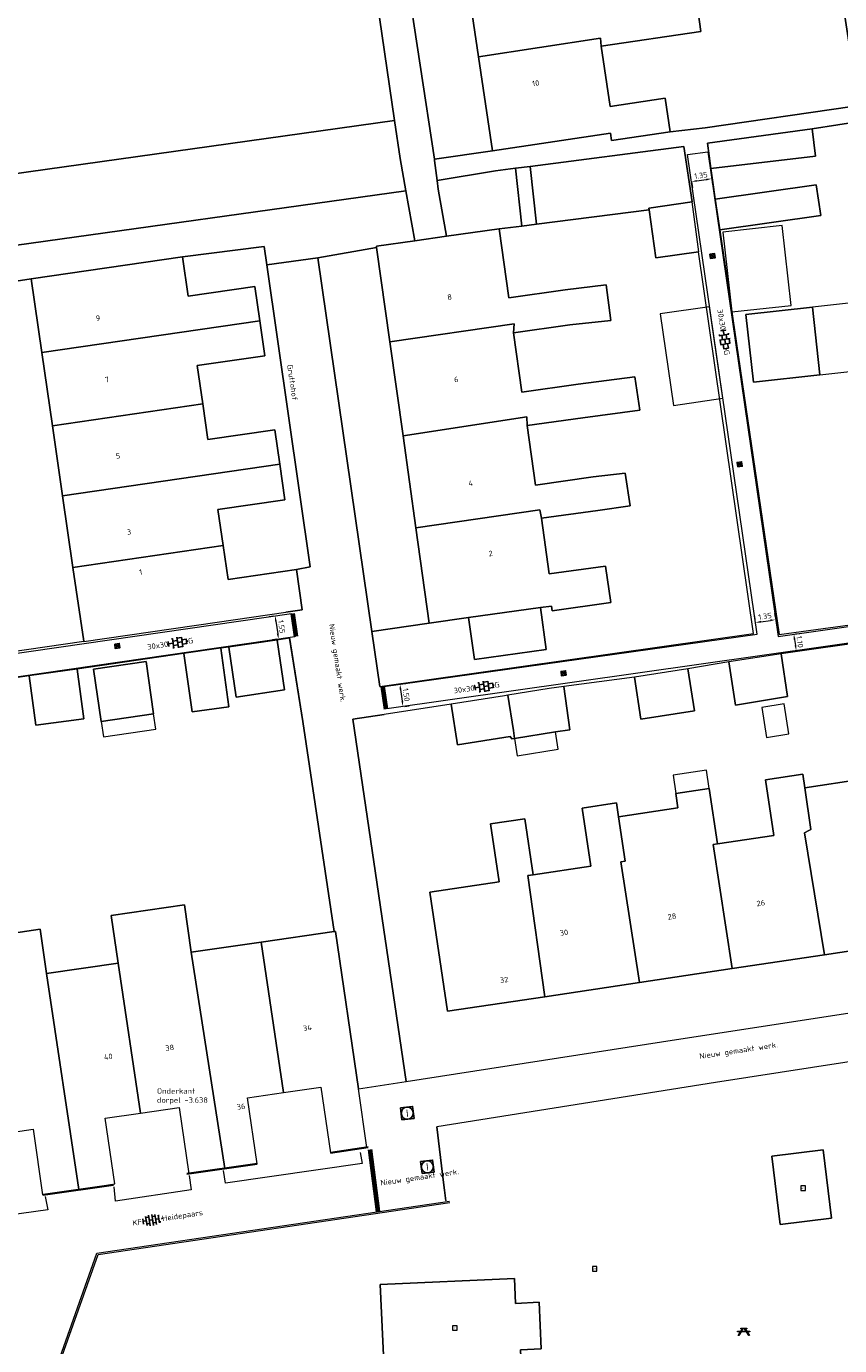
# Model space of a CAD drawing. Header units: metres. Extents: x 102746 to 103541, y 468531 to 469408.
# Tile 15 of 87: x 103004 to 103058, y 468862 to 468949. Entities that reach past the tile are written whole.
import ezdxf
from ezdxf.enums import TextEntityAlignment as Align

# ---------------------------------------------------------------- set-up
doc = ezdxf.new("R2010")
doc.units = ezdxf.units.M
doc.linetypes.add('VH-OPSLUITBAND_100X200', pattern=[16, 8, -2, 4, -2])
doc.layers.get('0').update_dxf_attribs({"lineweight": 25})
for name, color, linetype, lineweight in [('B-RO-KG-GRENS_WERK_WERKGEBIED-G', 241, 'KL-GAS-AL-N', 70), ('B-RO-OG-BEBOUWING-G', 7, 'Continuous', 35), ('B-RO-OG-BGT-G', 253, 'Continuous', 13), ('B-RO-RI-GWA_RIOOLPUT-S', 30, 'Continuous', 25), ('B-RO-RI-HWA_KOLK-S', 150, 'Continuous', 25), ('B-RO-VH-KANTOPSLUITING_ACHTERKANTBAND-G', 253, 'Continuous', 18), ('B-RO-VH-KANTOPSLUITING_OPSLUITBAND_100X200-G', 150, 'VH-OPSLUITBAND_100X200', 18), ('B-RO-VH-VERHARDING-G', 252, 'Continuous', 18), ('B-RO-VH-VERHARDING_BETONSTRAATSTEEN-S', 252, 'Continuous', 25), ('B-RO-VH-VERHARDING_TEGEL_BETON-S', 252, 'Continuous', 25), ('X-XX-AL-M', 7, 'Continuous', 18), ('X-XX-AL-T18', 7, 'Continuous', 18)]:
    doc.layers.add(name, color=color, linetype=linetype, lineweight=lineweight)
doc.styles.add('NLCS-ISO', font='txt')
doc.styles.add('NLCS-ISO-M200-T18', font='txt', dxfattribs={"height": 0.36})
doc.linetypes.add('KL-GAS-AL-N', pattern='A,7,-0.5,[69,NLCS.shx,S=0.5,R=0,X=0.75,Y=0],-2', length=9.5)
doc.dimstyles.new('NLCS-M200-T18-PIJL_L2_H1', dxfattribs={"dimscale": 0.2, "dimtxt": 2.5, "dimasz": 1.8, "dimexe": 2, "dimexo": 2, "dimgap": 0.7, "dimtad": 1, "dimzin": 0, "dimdsep": 46, "dimtxsty": 'NLCS-ISO-M200-T18', "dimcen": 0, "dimdle": 2, "dimclrd": 256, "dimclre": 256, "dimclrt": 256, "dimadec": 1, "dimazin": 0, "dimtfac": 1, "dimtdec": 3, "dimtofl": 0, "dimtmove": 0, "dimatfit": 3, "dimfxl": 2, "dimfxlon": 1, "dimtfillclr": 256, "dimtolj": 1, "dimtzin": 0, "dimlwd": -1, "dimlwe": -1, "dimarcsym": 0})

# ---------------------------------------------------------------- blocks, each defined once
blk = doc.blocks.new('SIE-WEG_SPEELTOESTEL-SO')
at = {"flags": 128}
blk.add_lwpolyline([(-0.75, -0.75), (0.75, -0.75), (0.75, 0.75), (-0.75, 0.75)], close=True, dxfattribs=at)
at = {"style": 'NLCS-ISO'}
blk.add_text('SPT', height=0.45, dxfattribs=at).set_placement((0, 0), align=Align.MIDDLE_CENTER)
blk = doc.blocks.new('SIE-WEG_PICKNICKTAFEL-SO')
at = {"color": 0, "linetype": 'ByBlock', "lineweight": 18}
for points in [[(-0.89, -0.2), (-1.64, -1.4), (-1.88, -1.4), (-1.12, -0.2), (-2, -0.2), (-2, 0), (-1, 0), (-0.5, 0.8), (-1, 0.8), (-1, 1), (1, 1), (1, 0.8), (0.5, 0.8), (1, 0), (2, 0), (2, -0.2), (1.12, -0.2), (1.88, -1.4), (1.64, -1.4), (0.89, -0.2)], [(-0.76, 0), (0.76, 0), (0.26, 0.8), (-0.26, 0.8)]]:
    blk.add_lwpolyline(points, close=True, dxfattribs=at)
blk = doc.blocks.new('B-SRI-KOLK_STRAAT_300X300-SO')
for p, q in [((-0.75, 0), (0.75, 1.5)), ((0.75, 0), (-0.75, 1.5))]:
    blk.add_line(p, q)
at = {"flags": 128}
blk.add_lwpolyline([(-0.75, 0), (0.75, 0), (0.75, 1.5), (-0.75, 1.5)], close=True, dxfattribs=at)
blk = doc.blocks.new('SVH-BSS_KEIFORMAAT_HALFST_KL-SO')
for p, q in [((-3.15, -1), (-3.15, 0.83)), ((-3.15, 0), (-2.1, 0)), ((-2.1, -1.59), (-2.1, 1.42)), ((-2.1, 1.05), (-1.05, 1.05)), ((-1.05, -1.83), (-1.05, 1.66)), ((-1.05, 0), (0, 0)), ((0, -1.88), (0, 1.71)), ((0, 1.05), (1.05, 1.05)), ((1.05, -1.75), (1.05, 1.58)), ((1.05, 0), (2.1, 0)), ((2.1, -1.4), (2.1, 1.22)), ((2.1, 1.05), (2.41, 1.05)), ((3.15, -0.26), (3.15, 0.09)), ((3.15, 0), (3.16, 0)), ((-2.1, -1.05), (-1.05, -1.05)), ((0, -1.05), (1.05, -1.05)), ((2.1, -1.05), (2.64, -1.05))]:
    blk.add_line(p, q)
at = {"style": 'NLCS-ISO'}
blk.add_attdef('FORMAAT', text='', height=1.8, dxfattribs=at).set_placement((-3.62, -0.09), align=Align.MIDDLE_RIGHT)
blk.add_attdef('KLEUR', text='', height=1.8, dxfattribs=at).set_placement((3.17, -0.09), align=Align.MIDDLE_LEFT)
at = {"style": 'NLCS-ISO', "flags": 1}
blk.add_attdef('FUNCTIE', text='', height=1.8, dxfattribs=at).set_placement((0.12, -3.58), align=Align.MIDDLE_CENTER)
blk = doc.blocks.new('SVH-TEGEL_300X300_DUN_HALFST_KL-SO')
for p, q in [((-3.08, 0.75), (-3, 0.75)), ((-3, -0.83), (-3, 0.83)), ((-3, 0), (-1.5, 0)), ((-1.84, 1.5), (-1.5, 1.5)), ((-1.5, -1.6), (-1.5, 1.6)), ((-1.5, 0.75), (0, 0.75)), ((0, -1.78), (0, 1.78)), ((0, 1.5), (1.5, 1.5)), ((0, 0), (1.5, 0)), ((1.5, -1.6), (1.5, 1.6)), ((1.5, 0.75), (3, 0.75)), ((3, -0.83), (3, 0.83)), ((3, 0), (3.39, 0)), ((-3.08, -0.75), (-3, -0.75)), ((-1.84, -1.5), (-1.5, -1.5)), ((-1.5, -0.75), (0, -0.75)), ((0, -1.5), (1.5, -1.5)), ((1.5, -0.75), (3, -0.75))]:
    blk.add_line(p, q)
at = {"style": 'NLCS-ISO'}
blk.add_attdef('FORMAAT', text='', height=1.8, dxfattribs=at).set_placement((-3.18, 0), align=Align.MIDDLE_RIGHT)
blk.add_attdef('KLEUR', text='', height=1.8, dxfattribs=at).set_placement((3.49, 0), align=Align.MIDDLE_LEFT)
at = {"style": 'NLCS-ISO', "flags": 1}
blk.add_attdef('FUNCTIE', text='', height=1.8, dxfattribs=at).set_placement((0.12, -3.58), align=Align.MIDDLE_CENTER)
blk = doc.blocks.new('*D238')
at = {"layer": 'Defpoints', "color": 0, "transparency": 16777216}
for p in [(103021.619, 468910.606, -3.768), (103020.762, 468908.916), (103021.841, 468909.072, -3.768)]:
    blk.add_point(p, dxfattribs=at)
at = {"layer": 'X-XX-AL-M', "transparency": 16777216}
for p, q in [((103020.436, 468910.435), (103020.144, 468910.393)), ((103020.592, 468910.094), (103020.711, 468909.272)), ((103020.658, 468908.901), (103020.367, 468908.859))]:
    blk.add_line(p, q, dxfattribs=at)
for points in [[(103020.651, 468910.102), (103020.533, 468910.085), (103020.54, 468910.45)], [(103020.77, 468909.281), (103020.651, 468909.264), (103020.762, 468908.916)]]:
    blk.add_solid(points, dxfattribs=at)
at = {"layer": 'X-XX-AL-M', "transparency": 16777216, "insert": (103020.968, 468909.729), "char_height": 0.36, "attachment_point": 5, "rotation": 278.23995, "style": 'NLCS-ISO-M200-T18'}
blk.add_mtext('\\A1;1.55', dxfattribs=at)
blk = doc.blocks.new('*D241')
at = {"layer": 'Defpoints', "color": 0, "transparency": 16777216}
for p in [(103027.714, 468905.784, -3.775), (103027.922, 468904.298, -3.775), (103028.993, 468904.448)]:
    blk.add_point(p, dxfattribs=at)
at = {"layer": 'X-XX-AL-M', "transparency": 16777216}
for p, q in [((103028.891, 468905.949), (103029.181, 468905.989)), ((103028.835, 468905.577), (103028.943, 468904.805)), ((103029.1, 468904.463), (103029.389, 468904.504))]:
    blk.add_line(p, q, dxfattribs=at)
for points in [[(103028.894, 468905.586), (103028.775, 468905.569), (103028.785, 468905.934)], [(103029.003, 468904.813), (103028.884, 468904.797), (103028.993, 468904.448)]]:
    blk.add_solid(points, dxfattribs=at)
at = {"layer": 'X-XX-AL-M', "transparency": 16777216, "insert": (103029.206, 468905.236), "char_height": 0.36, "attachment_point": 5, "rotation": 277.98652, "style": 'NLCS-ISO-M200-T18'}
blk.add_mtext('\\A1;1.50', dxfattribs=at)
blk = doc.blocks.new('*D242')
at = {"layer": 'Defpoints', "color": 0, "transparency": 16777216}
for p in [(103053.618, 468910.204), (103052.395, 468909.246, -3.775), (103053.729, 468909.44, -3.775)]:
    blk.add_point(p, dxfattribs=at)
at = {"layer": 'X-XX-AL-M', "transparency": 16777216}
for p, q in [((103052.261, 468910.171), (103052.227, 468910.406)), ((103052.64, 468910.062), (103053.261, 468910.152)), ((103053.594, 468910.365), (103053.56, 468910.6))]:
    blk.add_line(p, q, dxfattribs=at)
for points in [[(103052.632, 468910.121), (103052.649, 468910.002), (103052.284, 468910.01)], [(103053.253, 468910.211), (103053.27, 468910.093), (103053.618, 468910.204)]]:
    blk.add_solid(points, dxfattribs=at)
at = {"layer": 'X-XX-AL-M', "transparency": 16777216, "insert": (103052.905, 468910.424), "char_height": 0.36, "attachment_point": 5, "rotation": 8.26691, "style": 'NLCS-ISO-M200-T18'}
blk.add_mtext('\\A1;1.35', dxfattribs=at)
blk = doc.blocks.new('*D243')
at = {"layer": 'Defpoints', "color": 0, "transparency": 16777216}
for p in [(103053.779, 468909.09, -3.775), (103053.935, 468907.998, -3.775), (103054.969, 468908.145)]:
    blk.add_point(p, dxfattribs=at)
at = {"layer": 'X-XX-AL-M', "transparency": 16777216}
for p, q in [((103054.927, 468909.253), (103055.21, 468909.293)), ((103054.864, 468908.88), (103054.918, 468908.501)), ((103055.082, 468908.161), (103055.365, 468908.201))]:
    blk.add_line(p, q, dxfattribs=at)
for points in [[(103054.924, 468908.889), (103054.805, 468908.872), (103054.814, 468909.237)], [(103054.978, 468908.51), (103054.859, 468908.493), (103054.969, 468908.145)]]:
    blk.add_solid(points, dxfattribs=at)
at = {"layer": 'X-XX-AL-M', "transparency": 16777216, "insert": (103055.208, 468908.736), "char_height": 0.36, "attachment_point": 5, "rotation": 278.09466, "style": 'NLCS-ISO-M200-T18'}
blk.add_mtext('\\A1;1.10', dxfattribs=at)
blk = doc.blocks.new('*D245')
at = {"layer": 'Defpoints', "color": 0, "transparency": 16777216}
for p in [(103047.79, 468940.924, -3.775), (103049.126, 468941.118, -3.775), (103049.386, 468939.33)]:
    blk.add_point(p, dxfattribs=at)
at = {"layer": 'X-XX-AL-M', "transparency": 16777216}
for p, q in [((103048.049, 468939.14), (103048.107, 468938.74)), ((103048.406, 468939.188), (103049.03, 468939.278)), ((103049.385, 468939.334), (103049.443, 468938.934))]:
    blk.add_line(p, q, dxfattribs=at)
for points in [[(103048.397, 468939.247), (103048.415, 468939.128), (103048.05, 468939.136)], [(103049.021, 468939.338), (103049.038, 468939.219), (103049.386, 468939.33)]]:
    blk.add_solid(points, dxfattribs=at)
at = {"layer": 'X-XX-AL-M', "transparency": 16777216, "insert": (103048.672, 468939.55), "char_height": 0.36, "attachment_point": 5, "rotation": 8.26691, "style": 'NLCS-ISO-M200-T18'}
blk.add_mtext('\\A1;1.35', dxfattribs=at)
blk = doc.blocks.new('SRI-PUT_INSPECTIE-SO')
at = {"lineweight": -3, "flags": 128}
blk.add_lwpolyline([(-2, -2), (2, -2), (2, 2), (-2, 2)], close=True, dxfattribs=at)
at = {"lineweight": -3, "ltscale": 1.5}
blk.add_circle((0, 0), 2, dxfattribs=at)
at = {"ltscale": 0.1, "style": 'NLCS-ISO'}
blk.add_text('I', height=2.5, dxfattribs=at).set_placement((0, -0.01), align=Align.MIDDLE_CENTER)

msp = doc.modelspace()

# ---------------------------------------------------------------- linework, layer by layer
at = {"layer": 'B-RO-KG-GRENS_WERK_WERKGEBIED-G', "flags": 128}
for points in [[(103021.696, 468910.603), (103021.916, 468909.089)], [(103027.646, 468905.781), (103027.864, 468904.278)]]:
    msp.add_lwpolyline(points, dxfattribs=at)
at = {"layer": 'B-RO-KG-GRENS_WERK_WERKGEBIED-G', "linetype": 'Continuous', "elevation": -3.857}
msp.add_lwpolyline([(103027.356, 468871.106), (103026.825, 468875.192)], dxfattribs=at)
at = {"layer": 'B-RO-OG-BEBOUWING-G', "linetype": 'Continuous'}
for points in [[(103024.206, 468874.967, -2.767), (103026.679, 468875.347, -0.959)], [(103014.716, 468873.574, -2.504), (103019.365, 468874.254, -2.577)], [(103005.214, 468872.187, -2.524), (103009.869, 468872.868, -2.467)]]:
    msp.add_polyline3d(points, dxfattribs=at)
at = {"layer": 'B-RO-OG-BGT-G', "color": 252, "flags": 128}
for points in [[(103033.02, 468978.512), (103032.047, 468985.066), (103028.85, 468984.592), (103027.927, 468990.814), (103027.016, 468996.945), (103026.112, 469003.039), (103025.196, 469009.211), (103024.279, 469015.392), (103020.109, 469014.753), (103021.49, 469005.907), (103021.531, 469005.646), (103022.361, 469000), (103024.749, 468983.754), (103027.906, 468984.219), (103031.807, 468959.726), (103028.24, 468959.282), (103031.063, 468940.63), (103034.904, 468941.172), (103033.983, 468947.38), (103033.075, 468953.495), (103032.161, 468959.655), (103035.739, 468960.186), (103034.812, 468966.43), (103033.916, 468972.474)], [(103000.984, 468939.919), (103001.063, 468939.349), (103001.704, 468939.439), (103028.432, 468943.176), (103027.096, 468952.271), (103021.288, 468991.792), (103020.21, 469000), (103019.562, 469004.94), (103019.468, 469005.629), (103019.386, 469006.226), (103014.929, 469005.615), (103015.015, 469005.019), (103021.815, 468957.813), (103022.459, 468953.206), (103001.008, 468950.208), (102999.573, 468950.007), (102999.677, 468949.264)], [(103021.49, 469005.907), (103019.468, 469005.629), (103019.562, 469004.94), (103020.21, 469000), (103021.288, 468991.792), (103027.096, 468952.271), (103028.432, 468943.176), (103028.801, 468940.665), (103029.182, 468938.526), (103029.77, 468935.232), (103031.873, 468935.526), (103031.323, 468938.645), (103031.25, 468939.203), (103031.078, 468940.531), (103031.063, 468940.63), (103028.24, 468959.282), (103031.807, 468959.726), (103027.906, 468984.219), (103024.749, 468983.754), (103022.361, 469000), (103021.531, 469005.646)], [(103033.075, 468953.495), (103033.983, 468947.38), (103042.036, 468948.628), (103042.082, 468948.082), (103048.678, 468949.06), (103048.373, 468951.12), (103041.888, 468950.159), (103041.283, 468954.23), (103041.202, 468954.668)], [(103034.904, 468941.172), (103042.705, 468942.33), (103042.774, 468941.865), (103046.638, 468942.438), (103046.31, 468944.65), (103042.672, 468944.11), (103042.082, 468948.082), (103042.036, 468948.628), (103033.983, 468947.38)], [(103028.432, 468943.176), (103001.704, 468939.439), (103002.356, 468934.776), (103029.182, 468938.526), (103028.801, 468940.665)], [(103065.784, 468916.476), (103064.953, 468922.001), (103064.801, 468923.008), (103068.045, 468923.497), (103067.409, 468927.721), (103066.594, 468933.14), (103065.807, 468938.365), (103064.974, 468943.901), (103061.749, 468943.471), (103059.406, 468943.158), (103059.406, 468943.165), (103056.022, 468942.617), (103056.237, 468940.828), (103049.332, 468939.996), (103049.46, 468939.073), (103049.621, 468937.972), (103056.298, 468938.926), (103056.588, 468936.895), (103049.928, 468935.944), (103053.844, 468909.218), (103066.614, 468910.961), (103066.603, 468911.033)], [(103056.022, 468942.617), (103049.098, 468941.674), (103049.332, 468939.996), (103056.237, 468940.828)], [(103045.243, 468937.281), (103045.227, 468937.396), (103048.086, 468937.796), (103047.536, 468941.463), (103037.388, 468940.144), (103037.819, 468936.329)], [(103031.873, 468935.526), (103035.337, 468936.011), (103036.844, 468936.204), (103036.412, 468940.018), (103035.108, 468939.848), (103031.25, 468939.203), (103031.323, 468938.645)], [(103036.844, 468936.204), (103037.819, 468936.329), (103037.388, 468940.144), (103036.412, 468940.018)], [(103049.928, 468935.944), (103056.588, 468936.895), (103056.298, 468938.926), (103049.621, 468937.972)], [(103052.15, 468909.293), (103048.513, 468934.505), (103045.687, 468934.11), (103045.243, 468937.281), (103037.819, 468936.329), (103036.844, 468936.204), (103035.337, 468936.011), (103035.973, 468931.468), (103039.698, 468931.989), (103042.42, 468932.316), (103042.726, 468929.958), (103040.022, 468929.674), (103036.293, 468929.152), (103036.843, 468925.227), (103040.562, 468925.748), (103044.312, 468926.25), (103044.628, 468924.049), (103040.872, 468923.534), (103037.192, 468923.018), (103037.742, 468919.095), (103041.562, 468919.63), (103043.673, 468919.871), (103044, 468917.728), (103041.872, 468917.416), (103038.141, 468916.894), (103038.656, 468913.219), (103042.374, 468913.739), (103042.712, 468911.323), (103038.852, 468910.783), (103038.808, 468911.098), (103038.069, 468910.995), (103038.456, 468908.226), (103033.715, 468907.562), (103033.327, 468910.331), (103030.724, 468909.966), (103026.94, 468909.418), (103027.466, 468905.787)], [(103045.243, 468937.281), (103045.687, 468934.11), (103048.513, 468934.505), (103048.546, 468934.51), (103048.086, 468937.796), (103045.227, 468937.396)], [(103050.128, 468935.801), (103050.71, 468930.531), (103054.63, 468930.964), (103054.049, 468936.234)], [(103031.873, 468935.526), (103029.77, 468935.232), (103027.236, 468934.877), (103027.248, 468934.793), (103028.123, 468928.545), (103036.326, 468929.747), (103036.293, 468929.152), (103040.022, 468929.674), (103042.726, 468929.958), (103042.42, 468932.316), (103039.698, 468931.989), (103035.973, 468931.468), (103035.337, 468936.011)], [(103020.85, 468920.472), (103021.191, 468918.125), (103016.761, 468917.482), (103017.107, 468915.099), (103017.433, 468912.856), (103021.943, 468913.511), (103022.85, 468913.696), (103019.983, 468933.652), (103019.811, 468934.848), (103014.42, 468934.171), (103014.797, 468931.574), (103019.206, 468932.214), (103019.535, 468929.948), (103019.871, 468927.638), (103015.39, 468926.988), (103015.759, 468924.451), (103016.099, 468922.109), (103020.519, 468922.751)], [(103029.842, 468916.267), (103028.992, 468922.338), (103028.123, 468928.545), (103027.248, 468934.793), (103023.36, 468934.102), (103026.94, 468909.418), (103030.724, 468909.966)], [(103014.42, 468934.171), (103004.417, 468932.718), (103005.123, 468927.852), (103019.535, 468929.948), (103019.206, 468932.214), (103014.797, 468931.574)], [(103005.827, 468923.006), (103005.123, 468927.852), (103004.417, 468932.718), (103000, 468932.033), (102994.202, 468931.135), (102994.689, 468927.92), (102995.757, 468920.696), (102998.722, 468921.062), (102999.22, 468917.424), (102996.26, 468917.097), (102997.723, 468907.306), (103007.893, 468908.77), (103007.184, 468913.655), (103006.498, 468918.384)], [(103056.039, 468930.853), (103056.534, 468926.368), (103059.703, 468926.718), (103059.208, 468931.203)], [(103045.98, 468930.396), (103046.852, 468924.354), (103050.113, 468924.825), (103049.241, 468930.867)], [(103056.039, 468930.853), (103056.534, 468926.368), (103052.145, 468925.884), (103051.65, 468930.369)], [(103056.534, 468926.368), (103056.039, 468930.853), (103051.65, 468930.369), (103052.145, 468925.884)], [(103005.123, 468927.852), (103005.827, 468923.006), (103015.759, 468924.451), (103015.39, 468926.988), (103019.871, 468927.638), (103019.535, 468929.948)], [(103028.123, 468928.545), (103028.992, 468922.338), (103037.176, 468923.606), (103037.192, 468923.018), (103040.872, 468923.534), (103044.628, 468924.049), (103044.312, 468926.25), (103040.562, 468925.748), (103036.843, 468925.227), (103036.293, 468929.152), (103036.326, 468929.747)], [(103006.498, 468918.384), (103020.85, 468920.472), (103020.519, 468922.751), (103016.099, 468922.109), (103015.759, 468924.451), (103005.827, 468923.006)], [(103029.842, 468916.267), (103038.025, 468917.465), (103038.141, 468916.894), (103041.872, 468917.416), (103044, 468917.728), (103043.673, 468919.871), (103041.562, 468919.63), (103037.742, 468919.095), (103037.192, 468923.018), (103037.176, 468923.606), (103028.992, 468922.338)], [(103020.85, 468920.472), (103006.498, 468918.384), (103007.184, 468913.655), (103017.107, 468915.099), (103016.761, 468917.482), (103021.191, 468918.125)], [(103038.141, 468916.894), (103038.025, 468917.465), (103029.842, 468916.267), (103030.724, 468909.966), (103033.327, 468910.331), (103038.069, 468910.995), (103038.808, 468911.098), (103038.852, 468910.783), (103042.712, 468911.323), (103042.374, 468913.739), (103038.656, 468913.219)], [(103017.433, 468912.856), (103017.107, 468915.099), (103007.184, 468913.655), (103007.893, 468908.77), (103007.896, 468908.752), (103016.716, 468910.033), (103021.245, 468910.691), (103022.33, 468910.848), (103021.943, 468913.511)], [(103033.715, 468907.562), (103038.456, 468908.226), (103038.069, 468910.995), (103033.327, 468910.331)], [(103016.944, 468908.308), (103014.505, 468907.955), (103015.064, 468904.098), (103017.479, 468904.432)], [(103017.472, 468908.385), (103017.966, 468905.082), (103021.158, 468905.56), (103020.666, 468908.847)], [(103012.515, 468903.973), (103009.051, 468903.472), (103008.551, 468906.936), (103012.015, 468907.437)], [(103012.015, 468907.437), (103008.551, 468906.936), (103009.051, 468903.472), (103012.515, 468903.973)], [(103054.399, 468905.128), (103053.97, 468907.938), (103050.514, 468907.414), (103050.95, 468904.543)], [(103007.462, 468906.935), (103004.301, 468906.478), (103004.729, 468903.22), (103007.895, 468903.639)], [(103047.807, 468906.944), (103044.276, 468906.392), (103044.712, 468903.635), (103048.247, 468904.172)], [(103035.908, 468905.203), (103036.29, 468902.865), (103036.356, 468902.353), (103039.058, 468902.791), (103040.01, 468902.926), (103039.605, 468905.782), (103038.652, 468905.657)], [(103032.18, 468904.62), (103032.599, 468901.929), (103036.07, 468902.469), (103036.177, 468902.324), (103036.356, 468902.353), (103036.29, 468902.865), (103035.908, 468905.203), (103035.692, 468905.167), (103032.886, 468904.73)], [(103009.051, 468903.472), (103009.198, 468902.453), (103012.662, 468902.954), (103012.515, 468903.973)], [(103053.011, 468902.421), (103054.487, 468902.656), (103054.173, 468904.628), (103052.697, 468904.393)], [(103056.845, 468888.06), (103063.075, 468888.995), (103061.721, 468897.279), (103062.104, 468897.399), (103061.574, 468900.93), (103061.22, 468900.877), (103060.762, 468903.928), (103058.705, 468903.619), (103059.163, 468900.568), (103059.299, 468899.656), (103055.532, 468899.09), (103055.945, 468896.341), (103055.805, 468896.265), (103055.526, 468896.113)], [(103036.356, 468902.353), (103036.542, 468901.208), (103039.244, 468901.646), (103039.058, 468902.791)], [(103049.22, 468899.038), (103049.039, 468900.247), (103046.829, 468899.916), (103047.01, 468898.707)], [(103050.747, 468887.144), (103056.845, 468888.06), (103055.526, 468896.113), (103055.805, 468896.265), (103055.945, 468896.341), (103055.532, 468899.09), (103055.396, 468899.995), (103052.934, 468899.625), (103053.487, 468895.942), (103049.769, 468895.384), (103049.477, 468895.339)], [(103044.615, 468886.224), (103050.747, 468887.144), (103049.477, 468895.339), (103049.769, 468895.384), (103049.22, 468899.038), (103047.01, 468898.707), (103047.151, 468897.77), (103043.223, 468897.181), (103043.674, 468894.234), (103043.38, 468894.189)], [(103038.354, 468885.284), (103044.615, 468886.224), (103043.38, 468894.189), (103043.674, 468894.234), (103043.223, 468897.181), (103043.095, 468898.089), (103040.835, 468897.75), (103041.41, 468893.917), (103037.592, 468893.344), (103037.248, 468893.296)], [(103037.592, 468893.344), (103037.036, 468897.047), (103034.776, 468896.708), (103035.351, 468892.874), (103030.758, 468892.184), (103031.938, 468884.321), (103038.354, 468885.284), (103037.248, 468893.296)], [(103009.707, 468890.655), (103010.165, 468887.514), (103011.646, 468877.592), (103014.199, 468877.964), (103014.836, 468873.593), (103017.219, 468873.94), (103015.004, 468888.219), (103014.546, 468891.36)], [(103005.436, 468886.825), (103005.011, 468889.741), (103000.431, 468889.073), (103000.855, 468886.158), (103000.611, 468886.122), (103001.439, 468880.573), (103001.919, 468877.275), (103001.733, 468877.248), (103001.894, 468876.144), (103004.548, 468876.531), (103005.18, 468872.199), (103007.563, 468872.557)], [(103024.44, 468889.594), (103019.617, 468888.891), (103021.099, 468878.954), (103023.551, 468879.311), (103024.206, 468874.967), (103026.601, 468875.335), (103026.601, 468875.335), (103026.039, 468879.192), (103024.521, 468889.606)], [(103021.099, 468878.954), (103019.617, 468888.891), (103015.004, 468888.219), (103017.219, 468873.94), (103019.359, 468874.254), (103018.725, 468878.608)], [(103011.646, 468877.592), (103010.165, 468887.514), (103005.436, 468886.825), (103007.563, 468872.557), (103009.951, 468872.931), (103009.321, 468877.253)], [(103056.749, 468875.172), (103057.306, 468870.663), (103053.906, 468870.243), (103053.348, 468874.752)], [(103053.906, 468870.243), (103057.306, 468870.663), (103056.749, 468875.172), (103053.348, 468874.752)], [(103036.88, 468859.21), (103027.834, 468858.788), (103027.486, 468866.266), (103036.346, 468866.678), (103036.423, 468865.025), (103037.984, 468865.098), (103038.127, 468862.031), (103036.752, 468861.967)], [(103027.486, 468866.266), (103027.834, 468858.788), (103036.88, 468859.21), (103036.752, 468861.967), (103038.127, 468862.031), (103037.984, 468865.098), (103036.423, 468865.025), (103036.346, 468866.678)]]:
    msp.add_lwpolyline(points, close=True, dxfattribs=at)
for points in [[(103057.211, 468956.417), (103059.076, 468944.187), (103058.674, 468944.11), (103048.943, 468942.683), (103046.638, 468942.438), (103042.774, 468941.865), (103042.705, 468942.33), (103034.904, 468941.172), (103031.063, 468940.63), (103031.078, 468940.531), (103031.25, 468939.203), (103035.108, 468939.848), (103036.412, 468940.018), (103037.388, 468940.144), (103047.536, 468941.463), (103048.086, 468937.796)], [(103048.373, 468951.12), (103048.678, 468949.06), (103042.082, 468948.082), (103042.672, 468944.11), (103046.31, 468944.65), (103046.638, 468942.438), (103048.943, 468942.683), (103058.674, 468944.11), (103059.076, 468944.187), (103057.211, 468956.417)], [(103049.621, 468937.972), (103049.46, 468939.073), (103049.332, 468939.996), (103049.098, 468941.674), (103056.022, 468942.617), (103059.406, 468943.165), (103059.406, 468943.158), (103061.749, 468943.471), (103061.236, 468947.008), (103070.653, 468947.959), (103077.933, 468948.787), (103077.924, 468948.856), (103077.621, 468950.904)], [(102994.202, 468931.135), (103000, 468932.033), (103004.417, 468932.718), (103014.42, 468934.171), (103019.811, 468934.848), (103019.983, 468933.652), (103023.36, 468934.102), (103027.248, 468934.793), (103027.236, 468934.877), (103029.77, 468935.232), (103029.182, 468938.526), (103002.356, 468934.776), (103001.704, 468939.439), (103001.063, 468939.349), (103000.984, 468939.919), (102996.246, 468939.256), (102994.94, 468948.602), (102999.677, 468949.264), (102999.573, 468950.007)], [(103027.466, 468905.787), (103026.94, 468909.418), (103023.36, 468934.102), (103019.983, 468933.652), (103022.85, 468913.696), (103021.943, 468913.511), (103022.33, 468910.848), (103021.245, 468910.691)], [(103066.659, 468909.751), (103053.97, 468907.938), (103054.399, 468905.128), (103050.95, 468904.543), (103050.514, 468907.414), (103047.807, 468906.944), (103048.247, 468904.172), (103044.712, 468903.635), (103044.276, 468906.392), (103039.605, 468905.782), (103040.01, 468902.926), (103039.058, 468902.791), (103036.356, 468902.353), (103036.177, 468902.324), (103036.07, 468902.469), (103032.599, 468901.929), (103032.18, 468904.62), (103027.752, 468903.937), (103025.68, 468903.617), (103029.195, 468879.684), (103046.063, 468882.309), (103067.09, 468885.549)], [(103000.431, 468889.073), (103005.011, 468889.741), (103005.436, 468886.825), (103010.165, 468887.514), (103009.707, 468890.655), (103014.546, 468891.36), (103015.004, 468888.219), (103019.617, 468888.891), (103024.44, 468889.594), (103022.374, 468903.469), (103021.496, 468908.968), (103020.666, 468908.847), (103021.158, 468905.56), (103017.966, 468905.082), (103017.472, 468908.385), (103016.944, 468908.308), (103017.479, 468904.432), (103015.064, 468904.098), (103014.505, 468907.955), (103007.462, 468906.935), (103007.895, 468903.639), (103004.729, 468903.22), (103004.301, 468906.478), (103002.675, 468906.242)], [(103021.488, 468909.017), (103021.488, 468909.017), (103022.374, 468903.469), (103024.44, 468889.594), (103024.521, 468889.606), (103026.039, 468879.192), (103029.195, 468879.684), (103025.68, 468903.617), (103027.752, 468903.937)], [(103063.075, 468888.995), (103056.845, 468888.06), (103050.747, 468887.144), (103044.615, 468886.224), (103038.354, 468885.284), (103031.938, 468884.321), (103030.758, 468892.184), (103035.351, 468892.874), (103034.776, 468896.708), (103037.036, 468897.047), (103037.592, 468893.344), (103041.41, 468893.917), (103040.835, 468897.75), (103043.095, 468898.089), (103043.223, 468897.181), (103047.151, 468897.77), (103047.01, 468898.707), (103049.22, 468899.038), (103049.769, 468895.384), (103053.487, 468895.942), (103052.934, 468899.625), (103055.396, 468899.995), (103055.532, 468899.09), (103059.299, 468899.656)], [(103073.232, 468883.277), (103072.847, 468883.217), (103049.645, 468879.623), (103031.217, 468876.694), (103031.649, 468873.185), (103031.821, 468871.796)], [(103031.817, 468871.826), (103031.649, 468873.185), (103031.217, 468876.694)]]:
    msp.add_lwpolyline(points, dxfattribs=at)
at = {"layer": 'B-RO-VH-KANTOPSLUITING_ACHTERKANTBAND-G', "linetype": 'Continuous', "elevation": -3.712}
msp.add_lwpolyline([(103005.944, 468839.767), (103005.613, 468842.6), (103004.685, 468842.535), (103002.461, 468856.005), (103004.528, 468856.378), (103008.77, 468868.335), (103032.067, 468871.786)], dxfattribs=at)
at = {"layer": 'B-RO-VH-KANTOPSLUITING_OPSLUITBAND_100X200-G', "linetype": 'Continuous', "elevation": -3.712}
msp.add_lwpolyline([(103006.044, 468839.778), (103005.701, 468842.707), (103004.769, 468842.641), (103002.576, 468855.924), (103004.603, 468856.29), (103008.844, 468868.245), (103032.082, 468871.687)], dxfattribs=at)
at = {"layer": 'B-RO-VH-VERHARDING-G', "flags": 128}
for points, elevation in [([(103027.922, 468904.298), (103027.714, 468905.784), (103052.389, 468909.246), (103052.395, 468909.246), (103047.79, 468940.924), (103049.126, 468941.118), (103053.779, 468909.09), (103069.153, 468911.273), (103069.311, 468910.185)], -3.775), ([(102992.597, 468930.926), (102994.082, 468931.141), (102997.548, 468907.177), (102997.556, 468907.122), (103021.619, 468910.606), (103021.841, 468909.072), (102978.617, 468902.813), (102978.395, 468904.347), (102996.073, 468906.907), (102996.064, 468906.962)], -3.768)]:
    msp.add_lwpolyline(points, close=True, dxfattribs=dict(at, elevation=elevation))
at = {"layer": 'B-RO-VH-VERHARDING-G', "linetype": 'Continuous'}
for points, elevation in [([(103005.343, 468872.086), (103005.519, 468871.214), (103002.831, 468870.825), (103002.197, 468875.12), (102986.095, 468872.788), (102986.155, 468872.619), (102981.921, 468871.943)], -3.819), ([(103026.159, 468874.984), (103026.29, 468874.272), (103017.267, 468872.959), (103017.126, 468873.812)], -3.674), ([(103014.853, 468873.474), (103014.985, 468872.537), (103009.986, 468871.774), (103009.899, 468872.731)], -3.697)]:
    msp.add_lwpolyline(points, dxfattribs=dict(at, elevation=elevation))

# ---------------------------------------------------------------- block references
at = {"layer": 'B-RO-OG-BGT-G', "color": 252, "xscale": 0.2, "yscale": 0.2, "zscale": 0.2}
for name, p in [('SIE-WEG_SPEELTOESTEL-SO', (103055.427, 468872.632)), ('SIE-WEG_SPEELTOESTEL-SO', (103041.65, 468867.307)), ('SIE-WEG_SPEELTOESTEL-SO', (103032.416, 468863.399)), ('SIE-WEG_PICKNICKTAFEL-SO', (103051.5, 468863.189))]:
    msp.add_blockref(name, p, dxfattribs=at)
at = {"layer": 'B-RO-RI-GWA_RIOOLPUT-S', "xscale": 0.2000000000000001, "yscale": 0.2000000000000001, "zscale": 0.2000000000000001, "rotation": 7.018481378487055}
for p in [(103029.271, 468877.589, -3.825), (103030.6, 468874.05, -3.831)]:
    msp.add_blockref('SRI-PUT_INSPECTIE-SO', p, dxfattribs=at)
at = {"layer": 'B-RO-RI-HWA_KOLK-S', "xscale": 0.2, "yscale": 0.2, "zscale": 0.2}
for p, rotation in [((103049.291, 468934.202, -3.953), 278.815774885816), ((103051.251, 468920.315, -3.881), 8.381399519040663), ((103009.962, 468908.441, -3.603), 278.2250344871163), ((103039.748, 468906.669, -3.816), 97.96330342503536)]:
    msp.add_blockref('B-SRI-KOLK_STRAAT_300X300-SO', p, dxfattribs=dict(at, rotation=rotation))
at = {"layer": 'B-RO-VH-VERHARDING_BETONSTRAATSTEEN-S', "xscale": 0.1999999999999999, "yscale": 0.1999999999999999, "zscale": 0.1999999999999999, "rotation": 8.789891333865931}
msp.add_blockref('SVH-BSS_KEIFORMAAT_HALFST_KL-SO', (103012.444, 468870.549), dxfattribs=at).add_auto_attribs({'FORMAAT': 'KF', 'KLEUR': 'Heidepaars'})
at = {"layer": 'B-RO-VH-VERHARDING_TEGEL_BETON-S', "xscale": 0.2, "yscale": 0.2, "zscale": 0.2}
for p, rotation in [((103050.245, 468928.711), 278.8351654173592), ((103014.097, 468908.683), 8.259437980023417), ((103034.341, 468905.779), 7.842463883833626)]:
    msp.add_blockref('SVH-TEGEL_300X300_DUN_HALFST_KL-SO', p, dxfattribs=dict(at, rotation=rotation)).add_auto_attribs({'FORMAAT': '30x30', 'KLEUR': 'G'})

# ---------------------------------------------------------------- texts
at = {"layer": 'B-RO-OG-BGT-G', "color": 252, "style": 'NLCS-ISO-M200-T18'}
for s, rotation, p in [('10', 8.4, (103037.757, 468945.639)), ('8', 8, (103032.068, 468931.514)), ('9', 8.3, (103008.836, 468930.121)), ('Gruttohof', 278.2, (103021.685, 468925.87)), ('7', 8.3, (103009.425, 468926.062)), ('6', 8, (103032.508, 468926.071)), ('5', 8.3, (103010.157, 468921.023)), ('4', 8, (103033.47, 468919.206)), ('3', 8.3, (103010.888, 468915.984)), ('2', 8, (103034.78, 468914.573)), ('1', 8.3, (103011.66, 468913.341)), ('26', 8.5, (103052.629, 468891.472)), ('28', 8.5, (103046.761, 468890.591)), ('30', 8.5, (103039.622, 468889.519)), ('32', 8.5, (103035.671, 468886.401)), ('34', 8.3, (103022.676, 468883.226)), ('38', 8.3, (103013.575, 468881.915)), ('40', 8.3, (103009.515, 468881.324)), ('36', 8.3, (103018.288, 468878.024))]:
    msp.add_text(s, height=0.36, rotation=rotation, dxfattribs=at).set_placement(p, align=Align.MIDDLE)
at = {"layer": 'X-XX-AL-T18', "char_height": 0.36, "attachment_point": 1, "style": 'NLCS-ISO-M200-T18'}
for insert, rotation in [((103024.457, 468909.942), 278.46391), ((103048.547, 468881.53), 8.53363), ((103027.475, 468873.163), 8.34377)]:
    msp.add_mtext_dynamic_manual_height_columns('Nieuw gemaakt werk.', width=5.89754, gutter_width=1.8, heights=[0], dxfattribs=dict(at, insert=insert, rotation=rotation))
at = {"layer": 'X-XX-AL-T18', "insert": (103012.732, 468879.238), "char_height": 0.36, "attachment_point": 1, "style": 'NLCS-ISO-M200-T18'}
msp.add_mtext_dynamic_manual_height_columns('Onderkant\\Pdorpel -3.638', width=5.77453, gutter_width=1.8, heights=[0], dxfattribs=at)

# ---------------------------------------------------------------- dimensions: what is measured, and where the dimension line sits
at = {"layer": 'X-XX-AL-M'}
for p1, p2, distance, picture, middle in [((103047.79, 468940.924, -3.775), (103049.126, 468941.118, -3.775), -1.807, '*D245', (103048.672, 468939.55)), ((103021.619, 468910.606, -3.768), (103021.841, 468909.072, -3.768), -1.09, '*D238', (103020.968, 468909.729)), ((103052.395, 468909.246, -3.775), (103053.729, 468909.44, -3.775), 0.772, '*D242', (103052.905, 468910.424)), ((103053.779, 468909.09, -3.775), (103053.935, 468907.998, -3.775), 1.045, '*D243', (103055.208, 468908.736)), ((103027.714, 468905.784, -3.775), (103027.922, 468904.298, -3.775), 1.081, '*D241', (103029.206, 468905.236))]:
    dim = msp.add_aligned_dim(p1=p1, p2=p2, distance=distance, dimstyle='NLCS-M200-T18-PIJL_L2_H1', dxfattribs=at)
    dim.commit()
    dim.dimension.update_dxf_attribs({"geometry": picture, "text_midpoint": middle})

doc.saveas('drawing.dxf')
